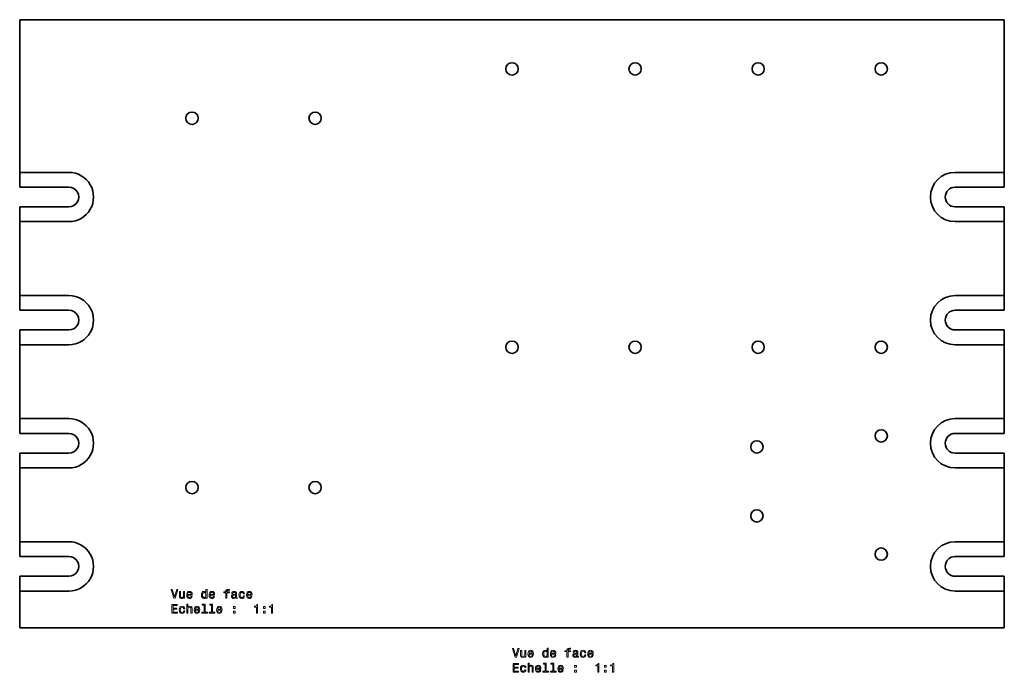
# Model space of a CAD drawing. Extents: x 10 to 410, y 7 to 272.
import ezdxf

# ---------------------------------------------------------------- set-up
doc = ezdxf.new("R2010")
doc.units = 0

msp = doc.modelspace()

# ---------------------------------------------------------------- linework, layer by layer
at = {"color": 7, "lineweight": 35}
for p, q in [((10, 272), (410, 272)), ((10, 210), (10, 272)), ((410, 272), (410, 210)), ((10, 210), (30, 210)), ((390, 210), (410, 210)), ((10, 204), (30, 204)), ((390, 204), (410, 204)), ((30, 196), (10, 196)), ((410, 196), (390, 196)), ((10, 160), (10, 190)), ((30, 190), (10, 190)), ((410, 190), (390, 190)), ((410, 190), (410, 160)), ((10, 160), (30, 160)), ((390, 160), (410, 160)), ((10, 154), (30, 154)), ((390, 154), (410, 154)), ((30, 146), (10, 146)), ((410, 146), (390, 146)), ((10, 110), (10, 140)), ((30, 140), (10, 140)), ((410, 140), (390, 140)), ((410, 140), (410, 110)), ((10, 110), (30, 110)), ((390, 110), (410, 110)), ((10, 104), (30, 104)), ((390, 104), (410, 104)), ((30, 96), (10, 96)), ((410, 96), (390, 96)), ((10, 60), (10, 90)), ((30, 90), (10, 90)), ((410, 90), (390, 90)), ((410, 90), (410, 60)), ((10, 60), (30, 60)), ((390, 60), (410, 60)), ((10, 54), (30, 54)), ((390, 54), (410, 54)), ((30, 46), (10, 46)), ((410, 46), (390, 46)), ((30, 40), (10, 40)), ((410, 40), (390, 40)), ((410, 25), (10, 25))]:
    msp.add_line(p, q, dxfattribs=at)
at = {"color": 7, "lineweight": 35, "ltscale": 0.15}
for p, q in [((10, 204), (10, 210)), ((410, 204), (410, 210)), ((10, 196), (10, 190)), ((410, 196), (410, 190)), ((10, 154), (10, 160)), ((410, 154), (410, 160)), ((10, 146), (10, 140)), ((410, 146), (410, 140)), ((10, 104), (10, 110)), ((410, 104), (410, 110)), ((10, 96), (10, 90)), ((410, 96), (410, 90)), ((10, 54), (10, 60)), ((410, 54), (410, 60)), ((10, 46), (10, 40)), ((410, 46), (410, 40))]:
    msp.add_line(p, q, dxfattribs=at)
at = {"color": 7, "lineweight": 35, "ltscale": 0.375}
for p, q in [((10, 25), (10, 40)), ((410, 40), (410, 25))]:
    msp.add_line(p, q, dxfattribs=at)
at = {"color": 7, "lineweight": 13}
for points in [[(73.774651, 40.560387), (72.897133, 37.579838), (71.994392, 40.560387), (71.515289, 40.560387), (72.644974, 37.055344), (73.149292, 37.055344), (74.253761, 40.560387)], [(85.661545, 37.47393), (85.661545, 37.055344), (86.105347, 37.055344), (86.105347, 40.67638), (85.66658, 40.67638), (85.66658, 39.350014), (85.32869, 39.733299), (85.121918, 39.824074), (84.884888, 39.859379), (84.456207, 39.758514), (84.12336, 39.476093), (83.906494, 39.022202), (83.830849, 38.411972), (83.906494, 37.801743), (84.12336, 37.342808), (84.456207, 37.055344), (84.884888, 36.959522), (85.121918, 36.994823), (85.333733, 37.085602)], [(93.720619, 39.294537), (93.720619, 37.055344), (94.164429, 37.055344), (94.164429, 39.294537), (95.173065, 39.294537), (95.173065, 39.672779), (94.164429, 39.672779), (94.164429, 39.839207), (94.199722, 40.040936), (94.31572, 40.177101), (94.512405, 40.257793), (94.79483, 40.288052), (95.173065, 40.267879), (95.173065, 40.651165), (94.693962, 40.67638), (94.260246, 40.630993), (93.957649, 40.494823), (93.776093, 40.257793), (93.720619, 39.919895), (93.720619, 39.672779), (92.908661, 39.672779), (92.908661, 39.294537)], [(76.977104, 39.763557), (76.533295, 39.763557), (76.533295, 38.200157), (76.482864, 37.837044), (76.336609, 37.574795), (76.109665, 37.413414), (75.812119, 37.36298), (75.575089, 37.403328), (75.42379, 37.524364), (75.338051, 37.731136), (75.317879, 38.023643), (75.317879, 39.763557), (74.874077, 39.763557), (74.874077, 37.983299), (74.889206, 37.625229), (74.985031, 37.327679), (75.277534, 37.055344), (75.746552, 36.959522), (75.998718, 36.994823), (76.215576, 37.085602), (76.402176, 37.241943), (76.553474, 37.468887), (76.553474, 37.055344), (76.977104, 37.055344)], [(78.31356, 38.280849), (80.088776, 38.280849), (80.093819, 38.487621), (80.013123, 39.067593), (79.791222, 39.501308), (79.438202, 39.763557), (78.969177, 39.859379), (78.510246, 39.758514), (78.157219, 39.476093), (77.930275, 39.017159), (77.849579, 38.411972), (77.925232, 37.791656), (78.152176, 37.337765), (78.50016, 37.055344), (78.954048, 36.959522), (79.34742, 37.025085), (79.670189, 37.196552), (79.907219, 37.468887), (80.043388, 37.832001), (79.604622, 37.832001), (79.513847, 37.630272), (79.382721, 37.478973), (79.009521, 37.357937), (78.722061, 37.413414), (78.505203, 37.589928), (78.363991, 37.877388), (78.31356, 38.265717)], [(78.31356, 38.654045), (78.369034, 39.002029), (78.505203, 39.259235), (78.711975, 39.415573), (78.984306, 39.47105), (79.251602, 39.415573), (79.458374, 39.259235), (79.58445, 39.002029), (79.629837, 38.654045)], [(84.960533, 39.460964), (85.253036, 39.390358), (85.474945, 39.193672), (85.606064, 38.865864), (85.656494, 38.411972), (85.606064, 37.953037), (85.474945, 37.625229), (85.253036, 37.4235), (84.960533, 37.357937), (84.683151, 37.4235), (84.471336, 37.625229), (84.330132, 37.95808), (84.284737, 38.411972), (84.330132, 38.860821), (84.471336, 39.188629), (84.683151, 39.390358)], [(87.421631, 38.280849), (89.196846, 38.280849), (89.201889, 38.487621), (89.121193, 39.067593), (88.899292, 39.501308), (88.546265, 39.763557), (88.077248, 39.859379), (87.618317, 39.758514), (87.265289, 39.476093), (87.038345, 39.017159), (86.957649, 38.411972), (87.033295, 37.791656), (87.260246, 37.337765), (87.608231, 37.055344), (88.062119, 36.959522), (88.45549, 37.025085), (88.778259, 37.196552), (89.015289, 37.468887), (89.151459, 37.832001), (88.712692, 37.832001), (88.621918, 37.630272), (88.490791, 37.478973), (88.117592, 37.357937), (87.830132, 37.413414), (87.613266, 37.589928), (87.472061, 37.877388), (87.421631, 38.265717)], [(87.421631, 38.654045), (87.477104, 39.002029), (87.613266, 39.259235), (87.820038, 39.415573), (88.092377, 39.47105), (88.359665, 39.415573), (88.566437, 39.259235), (88.69252, 39.002029), (88.737907, 38.654045)], [(97.75016, 37.408371), (97.75016, 37.393238), (97.775375, 37.221771), (97.851021, 37.100731), (98.168747, 37.00491), (98.415863, 37.045258), (98.415863, 37.388195), (98.309952, 37.373066), (98.168747, 37.438629), (98.143532, 37.640358), (98.143532, 39.042374), (98.083008, 39.400444), (97.906494, 39.652607), (97.598862, 39.803902), (97.165146, 39.859379), (96.741516, 39.798859), (96.428833, 39.627388), (96.232147, 39.3601), (96.16658, 39.007072), (96.16658, 38.976814), (96.565002, 38.976814), (96.600304, 39.188629), (96.711258, 39.339928), (96.892807, 39.430702), (97.150009, 39.466007), (97.397133, 39.440792), (97.573647, 39.365143), (97.67955, 39.234016), (97.714859, 39.052464), (97.694687, 38.840645), (97.613991, 38.734737), (97.412262, 38.684307), (97.034019, 38.643959), (96.600304, 38.553181), (96.292664, 38.3918), (96.111107, 38.139637), (96.055634, 37.766438), (96.106064, 37.433586), (96.262405, 37.186466), (96.514565, 37.030128), (96.862549, 36.974651), (97.331573, 37.080559)], [(97.699722, 38.003471), (97.639206, 37.741222), (97.477821, 37.539494), (97.235748, 37.408371), (96.938202, 37.36298), (96.746552, 37.388195), (96.61039, 37.468887), (96.524658, 37.6101), (96.499435, 37.806786), (96.519608, 37.983299), (96.600304, 38.109379), (96.923065, 38.250587), (97.331573, 38.311108), (97.699722, 38.432144)], [(100.902176, 38.865864), (101.340935, 38.865864), (101.250153, 39.269321), (101.033295, 39.587044), (100.695404, 39.78373), (100.256638, 39.859379), (99.772491, 39.758514), (99.404335, 39.476093), (99.172348, 39.017159), (99.09166, 38.401886), (99.167305, 37.791656), (99.394249, 37.337765), (99.752319, 37.055344), (100.241516, 36.959522), (100.675232, 37.035172), (101.013123, 37.246986), (101.245117, 37.579838), (101.345978, 38.023643), (100.922348, 38.023643), (100.846695, 37.741222), (100.70549, 37.529408), (100.503761, 37.398285), (100.256638, 37.357937), (99.949005, 37.4235), (99.727104, 37.625229), (99.590935, 37.953037), (99.545547, 38.417015), (99.590935, 38.870907), (99.732147, 39.198715), (99.959091, 39.400444), (100.256638, 39.47105), (100.51889, 39.425659), (100.715576, 39.309666), (100.846695, 39.118023)], [(102.601746, 38.280849), (104.376953, 38.280849), (104.382004, 38.487621), (104.301308, 39.067593), (104.079407, 39.501308), (103.726379, 39.763557), (103.257362, 39.859379), (102.798431, 39.758514), (102.445404, 39.476093), (102.21846, 39.017159), (102.137764, 38.411972), (102.213409, 37.791656), (102.440353, 37.337765), (102.788345, 37.055344), (103.242233, 36.959522), (103.635605, 37.025085), (103.958374, 37.196552), (104.195404, 37.468887), (104.331573, 37.832001), (103.892807, 37.832001), (103.802032, 37.630272), (103.670906, 37.478973), (103.297707, 37.357937), (103.010239, 37.413414), (102.793381, 37.589928), (102.652176, 37.877388), (102.601746, 38.265717)], [(102.601746, 38.654045), (102.657219, 39.002029), (102.793381, 39.259235), (103.000153, 39.415573), (103.272491, 39.47105), (103.53978, 39.415573), (103.746552, 39.259235), (103.872635, 39.002029), (103.918022, 38.654045)], [(71.838051, 31.008514), (74.057076, 31.008514), (74.057076, 31.432146), (72.302032, 31.432146), (72.302032, 32.617306), (73.865433, 32.617306), (73.865433, 33.035892), (72.302032, 33.035892), (72.302032, 34.084885), (74.016731, 34.084885), (74.016731, 34.508514), (71.838051, 34.508514)], [(76.613991, 32.819035), (77.05275, 32.819035), (76.961975, 33.222492), (76.745117, 33.540215), (76.407219, 33.7369), (75.96846, 33.81255), (75.484306, 33.711685), (75.11615, 33.429264), (74.884163, 32.970329), (74.803474, 32.355057), (74.87912, 31.744825), (75.106064, 31.290936), (75.464134, 31.008514), (75.953323, 30.912693), (76.387047, 30.988342), (76.724945, 31.200157), (76.956932, 31.53301), (77.057793, 31.976814), (76.634163, 31.976814), (76.558517, 31.694393), (76.417305, 31.482578), (76.215576, 31.351454), (75.96846, 31.311108), (75.66082, 31.376671), (75.438919, 31.5784), (75.30275, 31.906208), (75.257362, 32.370186), (75.30275, 32.824078), (75.443962, 33.151886), (75.670906, 33.353615), (75.96846, 33.424221), (76.230705, 33.37883), (76.427391, 33.262836), (76.558517, 33.071194)], [(77.925232, 31.008514), (78.369034, 31.008514), (78.369034, 32.571915), (78.414421, 32.929985), (78.560677, 33.19223), (78.787621, 33.353615), (79.090218, 33.414135), (79.332291, 33.363701), (79.483589, 33.227535), (79.559235, 33.000587), (79.58445, 32.697994), (79.58445, 31.008514), (80.028259, 31.008514), (80.028259, 32.788773), (80.00808, 33.146843), (79.917305, 33.444393), (79.619751, 33.716728), (79.155777, 33.81255), (78.903618, 33.777245), (78.68676, 33.681427), (78.505203, 33.530128), (78.369034, 33.323357), (78.369034, 34.629551), (77.925232, 34.629551)], [(81.349579, 32.23402), (83.124802, 32.23402), (83.129837, 32.440792), (83.049149, 33.020763), (82.827248, 33.454479), (82.47422, 33.716728), (82.005203, 33.81255), (81.546265, 33.711685), (81.193237, 33.429264), (80.966293, 32.970329), (80.885605, 32.365143), (80.96125, 31.744825), (81.188202, 31.290936), (81.536179, 31.008514), (81.990074, 30.912693), (82.383446, 30.978254), (82.706207, 31.149725), (82.943237, 31.42206), (83.079407, 31.785172), (82.640648, 31.785172), (82.549866, 31.583443), (82.418747, 31.432146), (82.045547, 31.311108), (81.75808, 31.366583), (81.541222, 31.543097), (81.400017, 31.830561), (81.349579, 32.218887)], [(81.349579, 32.607216), (81.40506, 32.9552), (81.541222, 33.212406), (81.747993, 33.368744), (82.020332, 33.424221), (82.287621, 33.368744), (82.494392, 33.212406), (82.620476, 32.9552), (82.665863, 32.607216)], [(84.879837, 34.256351), (84.879837, 31.381714), (83.967018, 31.381714), (83.967018, 31.008514), (86.23143, 31.008514), (86.23143, 31.381714), (85.323647, 31.381714), (85.323647, 34.629551), (84.183876, 34.629551), (84.183876, 34.256351)], [(87.915863, 34.256351), (87.915863, 31.381714), (87.003036, 31.381714), (87.003036, 31.008514), (89.267448, 31.008514), (89.267448, 31.381714), (88.359665, 31.381714), (88.359665, 34.629551), (87.219894, 34.629551), (87.219894, 34.256351)], [(90.457649, 32.23402), (92.232864, 32.23402), (92.237907, 32.440792), (92.157219, 33.020763), (91.935318, 33.454479), (91.582291, 33.716728), (91.113266, 33.81255), (90.654335, 33.711685), (90.301315, 33.429264), (90.074364, 32.970329), (89.993675, 32.365143), (90.069321, 31.744825), (90.296265, 31.290936), (90.644249, 31.008514), (91.098145, 30.912693), (91.491516, 30.978254), (91.814278, 31.149725), (92.051315, 31.42206), (92.187477, 31.785172), (91.748718, 31.785172), (91.657944, 31.583443), (91.526817, 31.432146), (91.153618, 31.311108), (90.86615, 31.366583), (90.649292, 31.543097), (90.508087, 31.830561), (90.457649, 32.218887)], [(90.457649, 32.607216), (90.513123, 32.9552), (90.649292, 33.212406), (90.856064, 33.368744), (91.128403, 33.424221), (91.395691, 33.368744), (91.602463, 33.212406), (91.728546, 32.9552), (91.773933, 32.607216)], [(96.837334, 32.965286), (97.533295, 32.965286), (97.533295, 33.716728), (96.837334, 33.716728)], [(106.202606, 31.008514), (106.661537, 31.008514), (106.661537, 34.53373), (106.318604, 34.53373), (106.227821, 34.226093), (106.046265, 34.019321), (105.76889, 33.898285), (105.385605, 33.857937), (105.385605, 33.49987), (106.202606, 33.49987)], [(108.981422, 32.965286), (109.677383, 32.965286), (109.677383, 33.716728), (108.981422, 33.716728)], [(112.274651, 31.008514), (112.733582, 31.008514), (112.733582, 34.53373), (112.39064, 34.53373), (112.299866, 34.226093), (112.118309, 34.019321), (111.840927, 33.898285), (111.457642, 33.857937), (111.457642, 33.49987), (112.274651, 33.49987)], [(96.837334, 31.008514), (97.533295, 31.008514), (97.533295, 31.759954), (96.837334, 31.759954)], [(108.981422, 31.008514), (109.677383, 31.008514), (109.677383, 31.759954), (108.981422, 31.759954)], [(212.395538, 16.648415), (211.518005, 13.667868), (210.61528, 16.648415), (210.136169, 16.648415), (211.265854, 13.143372), (211.770172, 13.143372), (212.874634, 16.648415)], [(224.282425, 13.561959), (224.282425, 13.143372), (224.726227, 13.143372), (224.726227, 16.764408), (224.28746, 16.764408), (224.28746, 15.43804), (223.94957, 15.821325), (223.742798, 15.912104), (223.505768, 15.947407), (223.077087, 15.846541), (222.744232, 15.564121), (222.527374, 15.11023), (222.451736, 14.5), (222.527374, 13.88977), (222.744232, 13.430836), (223.077087, 13.143372), (223.505768, 13.04755), (223.742798, 13.082853), (223.954605, 13.173631)], [(232.341492, 15.382565), (232.341492, 13.143372), (232.785309, 13.143372), (232.785309, 15.382565), (233.793945, 15.382565), (233.793945, 15.760807), (232.785309, 15.760807), (232.785309, 15.927233), (232.820602, 16.128962), (232.9366, 16.265129), (233.133286, 16.345821), (233.41571, 16.37608), (233.793945, 16.355907), (233.793945, 16.739193), (233.31485, 16.764408), (232.881134, 16.719021), (232.578537, 16.582853), (232.396973, 16.345821), (232.341492, 16.007925), (232.341492, 15.760807), (231.529541, 15.760807), (231.529541, 15.382565)], [(215.597977, 15.851585), (215.154175, 15.851585), (215.154175, 14.288184), (215.103745, 13.925072), (214.957489, 13.662824), (214.730545, 13.501441), (214.432999, 13.451009), (214.195969, 13.491354), (214.044662, 13.612391), (213.958939, 13.819164), (213.938766, 14.111671), (213.938766, 15.851585), (213.494965, 15.851585), (213.494965, 14.071325), (213.510086, 13.713256), (213.605911, 13.415706), (213.898422, 13.143372), (214.367432, 13.04755), (214.619598, 13.082853), (214.836456, 13.173631), (215.023056, 13.329971), (215.174347, 13.556916), (215.174347, 13.143372), (215.597977, 13.143372)], [(216.934433, 14.368876), (218.709656, 14.368876), (218.714691, 14.575648), (218.634003, 15.15562), (218.412109, 15.589337), (218.059082, 15.851585), (217.590057, 15.947407), (217.131119, 15.846541), (216.778091, 15.564121), (216.551147, 15.105187), (216.470459, 14.5), (216.546112, 13.879683), (216.773056, 13.425793), (217.121033, 13.143372), (217.574921, 13.04755), (217.968292, 13.113112), (218.291061, 13.284582), (218.528091, 13.556916), (218.664261, 13.920029), (218.22551, 13.920029), (218.13472, 13.7183), (218.003601, 13.567002), (217.630402, 13.445965), (217.342941, 13.501441), (217.126083, 13.677954), (216.984863, 13.965418), (216.934433, 14.353746)], [(216.934433, 14.742075), (216.989914, 15.090057), (217.126083, 15.347262), (217.332855, 15.503602), (217.605194, 15.559078), (217.872482, 15.503602), (218.079254, 15.347262), (218.205338, 15.090057), (218.250717, 14.742075)], [(223.581406, 15.548991), (223.873917, 15.478386), (224.095825, 15.2817), (224.226944, 14.95389), (224.277374, 14.5), (224.226944, 14.041066), (224.095825, 13.713256), (223.873917, 13.511527), (223.581406, 13.445965), (223.304031, 13.511527), (223.092224, 13.713256), (222.951004, 14.046109), (222.905624, 14.5), (222.951004, 14.948847), (223.092224, 15.276657), (223.304031, 15.478386)], [(226.042511, 14.368876), (227.817719, 14.368876), (227.822769, 14.575648), (227.742081, 15.15562), (227.520172, 15.589337), (227.167145, 15.851585), (226.69812, 15.947407), (226.239197, 15.846541), (225.886169, 15.564121), (225.659225, 15.105187), (225.578537, 14.5), (225.654175, 13.879683), (225.881119, 13.425793), (226.229111, 13.143372), (226.682999, 13.04755), (227.07637, 13.113112), (227.399139, 13.284582), (227.636169, 13.556916), (227.772339, 13.920029), (227.333572, 13.920029), (227.242798, 13.7183), (227.111664, 13.567002), (226.73848, 13.445965), (226.451004, 13.501441), (226.234146, 13.677954), (226.092941, 13.965418), (226.042511, 14.353746)], [(226.042511, 14.742075), (226.097977, 15.090057), (226.234146, 15.347262), (226.440918, 15.503602), (226.713257, 15.559078), (226.980545, 15.503602), (227.187317, 15.347262), (227.3134, 15.090057), (227.358795, 14.742075)], [(236.371033, 13.496398), (236.371033, 13.481268), (236.396255, 13.309798), (236.471909, 13.188761), (236.789627, 13.092939), (237.036743, 13.133286), (237.036743, 13.476225), (236.930832, 13.461095), (236.789627, 13.526657), (236.764404, 13.728386), (236.764404, 15.130404), (236.703888, 15.488472), (236.527374, 15.740634), (236.219742, 15.891931), (235.786026, 15.947407), (235.362396, 15.886888), (235.049713, 15.715418), (234.853027, 15.448127), (234.78746, 15.0951), (234.78746, 15.064841), (235.185883, 15.064841), (235.221176, 15.276657), (235.332138, 15.427954), (235.513687, 15.518732), (235.770889, 15.554034), (236.018005, 15.528818), (236.194519, 15.45317), (236.30043, 15.322046), (236.335739, 15.14049), (236.315567, 14.928675), (236.234863, 14.822766), (236.033142, 14.772334), (235.654907, 14.731988), (235.221176, 14.641211), (234.913544, 14.479827), (234.731995, 14.227666), (234.676514, 13.854466), (234.726944, 13.521614), (234.883286, 13.274495), (235.135452, 13.118155), (235.483429, 13.06268), (235.952454, 13.168588)], [(236.320602, 14.091498), (236.260086, 13.82925), (236.098709, 13.627522), (235.856628, 13.496398), (235.559082, 13.451009), (235.367432, 13.476225), (235.231262, 13.556916), (235.145538, 13.698127), (235.120316, 13.894813), (235.140488, 14.071325), (235.221176, 14.197406), (235.543945, 14.338616), (235.952454, 14.399136), (236.320602, 14.520173)], [(239.523056, 14.95389), (239.961823, 14.95389), (239.871033, 15.357348), (239.654175, 15.675072), (239.316284, 15.871758), (238.877518, 15.947407), (238.393372, 15.846541), (238.025208, 15.564121), (237.793228, 15.105187), (237.71254, 14.489913), (237.788177, 13.879683), (238.015137, 13.425793), (238.373199, 13.143372), (238.862396, 13.04755), (239.296112, 13.123199), (239.634003, 13.335014), (239.865997, 13.667868), (239.966858, 14.111671), (239.543228, 14.111671), (239.467575, 13.82925), (239.32637, 13.617435), (239.124634, 13.486311), (238.877518, 13.445965), (238.569885, 13.511527), (238.347977, 13.713256), (238.211823, 14.041066), (238.166428, 14.505043), (238.211823, 14.958934), (238.353027, 15.286743), (238.579971, 15.488472), (238.877518, 15.559078), (239.139771, 15.513689), (239.336456, 15.397695), (239.467575, 15.206052)], [(241.222626, 14.368876), (242.997833, 14.368876), (243.002884, 14.575648), (242.92218, 15.15562), (242.700287, 15.589337), (242.34726, 15.851585), (241.878235, 15.947407), (241.419312, 15.846541), (241.066284, 15.564121), (240.83934, 15.105187), (240.758636, 14.5), (240.83429, 13.879683), (241.061234, 13.425793), (241.409225, 13.143372), (241.863113, 13.04755), (242.256485, 13.113112), (242.579254, 13.284582), (242.816284, 13.556916), (242.952454, 13.920029), (242.513687, 13.920029), (242.422913, 13.7183), (242.291779, 13.567002), (241.918579, 13.445965), (241.631119, 13.501441), (241.414261, 13.677954), (241.273056, 13.965418), (241.222626, 14.353746)], [(241.222626, 14.742075), (241.278091, 15.090057), (241.414261, 15.347262), (241.621033, 15.503602), (241.893372, 15.559078), (242.16066, 15.503602), (242.367432, 15.347262), (242.493515, 15.090057), (242.53891, 14.742075)], [(210.458939, 7.096541), (212.677948, 7.096541), (212.677948, 7.520173), (210.922913, 7.520173), (210.922913, 8.705331), (212.486313, 8.705331), (212.486313, 9.123919), (210.922913, 9.123919), (210.922913, 10.172911), (212.637604, 10.172911), (212.637604, 10.596541), (210.458939, 10.596541)], [(215.234863, 8.907061), (215.67363, 8.907061), (215.582855, 9.310518), (215.365997, 9.628242), (215.028091, 9.824927), (214.58934, 9.900576), (214.105194, 9.799711), (213.73703, 9.51729), (213.505051, 9.058357), (213.424347, 8.443083), (213.5, 7.832853), (213.726944, 7.378962), (214.085022, 7.096541), (214.574203, 7.00072), (215.007919, 7.076368), (215.345825, 7.288184), (215.577805, 7.621037), (215.67868, 8.064841), (215.255035, 8.064841), (215.179398, 7.78242), (215.038177, 7.570605), (214.836456, 7.439481), (214.58934, 7.399135), (214.281708, 7.464697), (214.059799, 7.666426), (213.92363, 7.994236), (213.878235, 8.458213), (213.92363, 8.912104), (214.064835, 9.239913), (214.291794, 9.441643), (214.58934, 9.512247), (214.851593, 9.466858), (215.048279, 9.350864), (215.179398, 9.159222)], [(216.546112, 7.096541), (216.989914, 7.096541), (216.989914, 8.659942), (217.035309, 9.018011), (217.181549, 9.280259), (217.408508, 9.441643), (217.71109, 9.502161), (217.953171, 9.451729), (218.104462, 9.315561), (218.180115, 9.088616), (218.205338, 8.786022), (218.205338, 7.096541), (218.649139, 7.096541), (218.649139, 8.876801), (218.628967, 9.23487), (218.538177, 9.53242), (218.240631, 9.804754), (217.776657, 9.900576), (217.52449, 9.865273), (217.307632, 9.769452), (217.126083, 9.618155), (216.989914, 9.411383), (216.989914, 10.717579), (216.546112, 10.717579)], [(219.970459, 8.322045), (221.745682, 8.322045), (221.750717, 8.528818), (221.670029, 9.108789), (221.44812, 9.542507), (221.095108, 9.804754), (220.626083, 9.900576), (220.167145, 9.799711), (219.814117, 9.51729), (219.587173, 9.058357), (219.506485, 8.45317), (219.582138, 7.832853), (219.809082, 7.378962), (220.157059, 7.096541), (220.610947, 7.00072), (221.004318, 7.066282), (221.327087, 7.237752), (221.564117, 7.510086), (221.700287, 7.873199), (221.261536, 7.873199), (221.170746, 7.671469), (221.039627, 7.520173), (220.666428, 7.399135), (220.378967, 7.45461), (220.162109, 7.631124), (220.020889, 7.918588), (219.970459, 8.306916)], [(219.970459, 8.695245), (220.02594, 9.043227), (220.162109, 9.300432), (220.368881, 9.456772), (220.641205, 9.512247), (220.908508, 9.456772), (221.11528, 9.300432), (221.241348, 9.043227), (221.286743, 8.695245)], [(223.500717, 10.34438), (223.500717, 7.46974), (222.587891, 7.46974), (222.587891, 7.096541), (224.85231, 7.096541), (224.85231, 7.46974), (223.944519, 7.46974), (223.944519, 10.717579), (222.804749, 10.717579), (222.804749, 10.34438)], [(226.536743, 10.34438), (226.536743, 7.46974), (225.623917, 7.46974), (225.623917, 7.096541), (227.888336, 7.096541), (227.888336, 7.46974), (226.980545, 7.46974), (226.980545, 10.717579), (225.840775, 10.717579), (225.840775, 10.34438)], [(229.078537, 8.322045), (230.853745, 8.322045), (230.858795, 8.528818), (230.778107, 9.108789), (230.556198, 9.542507), (230.203171, 9.804754), (229.734146, 9.900576), (229.275223, 9.799711), (228.922195, 9.51729), (228.695251, 9.058357), (228.614548, 8.45317), (228.690201, 7.832853), (228.917145, 7.378962), (229.265137, 7.096541), (229.719025, 7.00072), (230.112396, 7.066282), (230.435165, 7.237752), (230.672195, 7.510086), (230.80835, 7.873199), (230.369598, 7.873199), (230.278824, 7.671469), (230.14769, 7.520173), (229.77449, 7.399135), (229.48703, 7.45461), (229.270172, 7.631124), (229.128967, 7.918588), (229.078537, 8.306916)], [(229.078537, 8.695245), (229.134003, 9.043227), (229.270172, 9.300432), (229.476944, 9.456772), (229.749283, 9.512247), (230.016571, 9.456772), (230.223343, 9.300432), (230.349426, 9.043227), (230.394806, 8.695245)], [(235.458221, 9.053314), (236.154175, 9.053314), (236.154175, 9.804754), (235.458221, 9.804754)], [(244.823486, 7.096541), (245.28241, 7.096541), (245.28241, 10.621758), (244.939484, 10.621758), (244.848694, 10.314121), (244.667145, 10.107348), (244.389771, 9.986311), (244.006485, 9.945965), (244.006485, 9.587896), (244.823486, 9.587896)], [(247.602295, 9.053314), (248.298264, 9.053314), (248.298264, 9.804754), (247.602295, 9.804754)], [(250.895538, 7.096541), (251.354462, 7.096541), (251.354462, 10.621758), (251.01152, 10.621758), (250.920746, 10.314121), (250.739197, 10.107348), (250.461807, 9.986311), (250.078522, 9.945965), (250.078522, 9.587896), (250.895538, 9.587896)], [(235.458221, 7.096541), (236.154175, 7.096541), (236.154175, 7.847982), (235.458221, 7.847982)], [(247.602295, 7.096541), (248.298264, 7.096541), (248.298264, 7.847982), (247.602295, 7.847982)]]:
    msp.add_lwpolyline(points, close=True, dxfattribs=at)
at = {"color": 7, "lineweight": 35}
for centre in [(210, 252), (260, 252), (310, 252), (360, 252), (80, 232), (130, 232), (210, 139), (260, 139), (310, 139), (360, 139), (360, 103), (309.5, 98.5), (80, 82), (130, 82), (309.5, 70.5), (360, 55)]:
    msp.add_circle(centre, 2.5, dxfattribs=at)
for centre, radius, start, end in [((30, 200), 10, 269.999997, 90.000003), ((390, 200), 10, 90.000003, 269.999997), ((30, 200), 4, 269.999997, 90.000003), ((390, 200), 4, 90.000003, 269.999997), ((30, 150), 10, 269.999997, 90.000003), ((390, 150), 10, 90.000003, 269.999997), ((30, 150), 4, 269.999997, 90.000003), ((390, 150), 4, 90.000003, 269.999997), ((30, 100), 10, 269.999997, 90.000003), ((390, 100), 10, 90.000003, 269.999997), ((30, 100), 4, 269.999997, 90.000003), ((390, 100), 4, 90.000003, 269.999997), ((30, 50), 10, 269.999997, 90.000003), ((390, 50), 10, 90.000003, 269.999997), ((30, 50), 4, 269.999997, 90.000003), ((390, 50), 4, 90.000003, 269.999997)]:
    msp.add_arc(centre, radius, start, end, dxfattribs=at)

doc.saveas('drawing.dxf')
